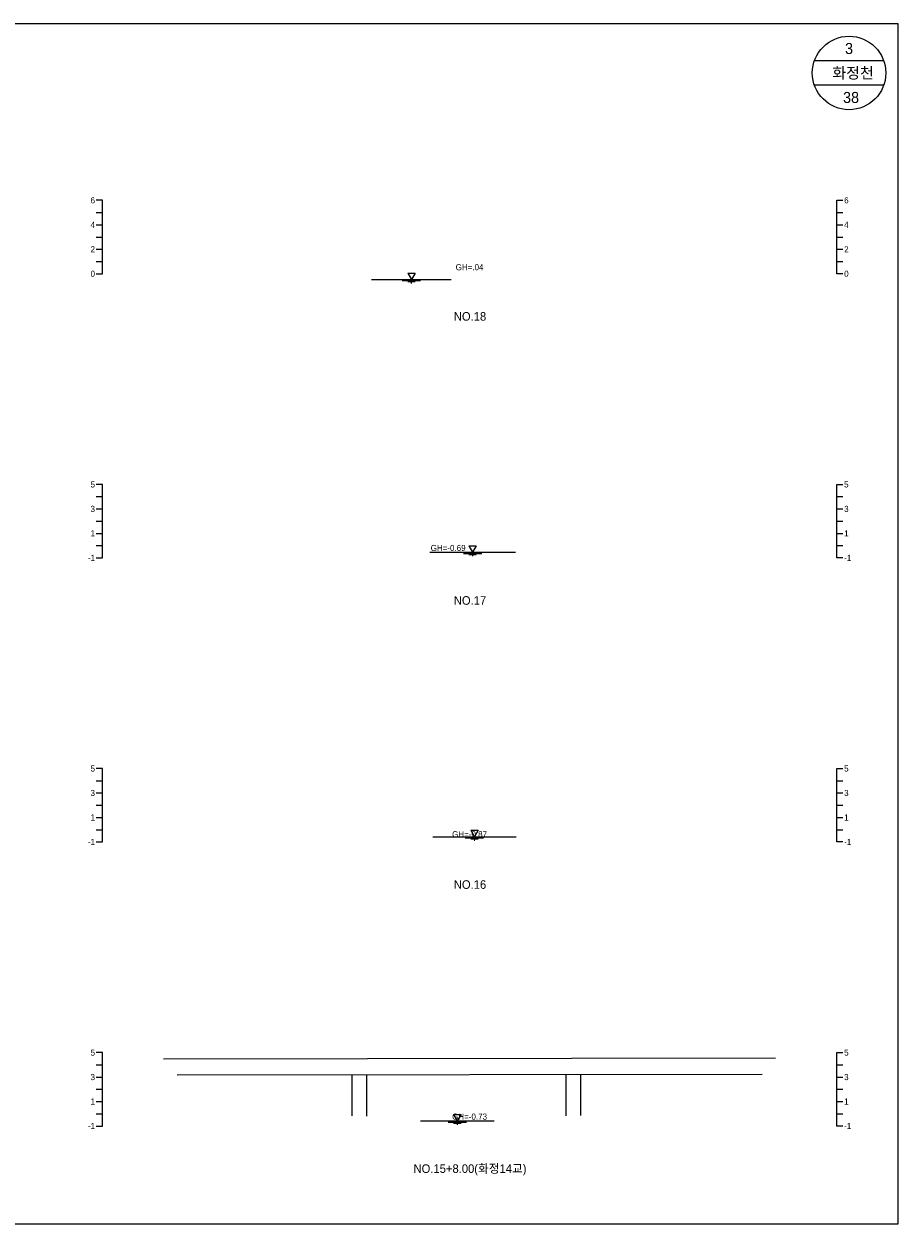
# Model space of a CAD drawing. Header units: metres. Extents: x 14522 to 15395, y -153 to 498.
# Tile 8 of 38: x 14594 to 14665, y 191 to 289. Entities that reach past the tile are written whole.
import ezdxf
from ezdxf.enums import TextEntityAlignment as Align

# ---------------------------------------------------------------- set-up
doc = ezdxf.new("R2010")
doc.units = ezdxf.units.M
doc.layers.add('BOX', color=5, linetype='CONTINUOUS')
doc.layers.add('DT2', color=7, linetype='CONTINUOUS')
for name, color, linetype, lineweight in [('DT1', 3, 'CONTINUOUS', 0), ('LT1', 4, 'CONTINUOUS', 0), ('ST1', 7, 'CONTINUOUS', 0)]:
    doc.layers.add(name, color=color, linetype=linetype, lineweight=lineweight)
doc.styles.get("Standard").update_dxf_attribs({"font": 'Gulim.ttf'})

# ---------------------------------------------------------------- blocks, each defined once
blk = doc.blocks.new('SWL')
at = {"layer": 'LT1'}
for p, q in [((-15, 0), (15, 0)), ((-3, 5.2), (3, 5.2)), ((-3, 5.2), (0, 0)), ((3, 5.2), (0, 0)), ((-7.5, -0.9), (7.5, -0.9)), ((-3, -1.8), (3, -1.8)), ((-0.38, -2.7), (0.38, -2.7))]:
    blk.add_line(p, q, dxfattribs=at)

msp = doc.modelspace()

# ---------------------------------------------------------------- linework, layer by layer
at = {"layer": 'BOX'}
for p, q in [((14663.828, 286), (14658.172, 286)), ((14663.828, 284), (14658.172, 284))]:
    msp.add_line(p, q, dxfattribs=at)
msp.add_lwpolyline([(14525, 191), (14665, 191), (14665, 289), (14525, 289)], close=True, dxfattribs=at)
msp.add_circle((14661, 285), 3, dxfattribs=at)
at = {"layer": 'DT1'}
for p, q in [((14622, 268.14), (14628.5, 268.14)), ((14626.75, 245.86), (14633.75, 245.86)), ((14627, 222.63), (14633.8, 222.63)), ((14605, 204.5), (14655, 204.57)), ((14653.9, 203.22), (14606.1, 203.15)), ((14620.4, 199.829), (14620.4, 203.171)), ((14621.6, 199.819), (14621.6, 203.173)), ((14637.9, 199.845), (14637.9, 203.197)), ((14639.1, 199.852), (14639.1, 203.198)), ((14626, 199.42), (14632, 199.42))]:
    msp.add_line(p, q, dxfattribs=at)
at = {"layer": 'ST1'}
for p, q in [((14600, 274.6), (14599.5, 274.6)), ((14600, 268.6), (14600, 274.6)), ((14660, 268.6), (14660, 274.6)), ((14660, 274.6), (14660.5, 274.6)), ((14599.5, 273.6), (14600, 273.6)), ((14660, 273.6), (14660.5, 273.6)), ((14599.5, 272.6), (14600, 272.6)), ((14660, 272.6), (14660.5, 272.6)), ((14599.5, 271.6), (14600, 271.6)), ((14660, 271.6), (14660.5, 271.6)), ((14599.5, 270.6), (14600, 270.6)), ((14660, 270.6), (14660.5, 270.6)), ((14599.5, 269.6), (14600, 269.6)), ((14660, 269.6), (14660.5, 269.6)), ((14599.5, 268.6), (14600, 268.6)), ((14660.5, 268.6), (14660, 268.6)), ((14600, 251.4), (14599.5, 251.4)), ((14600, 245.4), (14600, 251.4)), ((14660, 245.4), (14660, 251.4)), ((14660, 251.4), (14660.5, 251.4)), ((14599.5, 250.4), (14600, 250.4)), ((14660, 250.4), (14660.5, 250.4)), ((14599.5, 249.4), (14600, 249.4)), ((14660, 249.4), (14660.5, 249.4)), ((14599.5, 248.4), (14600, 248.4)), ((14660, 248.4), (14660.5, 248.4)), ((14599.5, 247.4), (14600, 247.4)), ((14660, 247.4), (14660.5, 247.4)), ((14599.5, 246.4), (14600, 246.4)), ((14660, 246.4), (14660.5, 246.4)), ((14599.5, 245.4), (14600, 245.4)), ((14660.5, 245.4), (14660, 245.4)), ((14600, 228.2), (14599.5, 228.2)), ((14600, 222.2), (14600, 228.2)), ((14660, 222.2), (14660, 228.2)), ((14660, 228.2), (14660.5, 228.2)), ((14599.5, 227.2), (14600, 227.2)), ((14660, 227.2), (14660.5, 227.2)), ((14599.5, 226.2), (14600, 226.2)), ((14660, 226.2), (14660.5, 226.2)), ((14599.5, 225.2), (14600, 225.2)), ((14660, 225.2), (14660.5, 225.2)), ((14599.5, 224.2), (14600, 224.2)), ((14660, 224.2), (14660.5, 224.2)), ((14599.5, 223.2), (14600, 223.2)), ((14660, 223.2), (14660.5, 223.2)), ((14599.5, 222.2), (14600, 222.2)), ((14660.5, 222.2), (14660, 222.2)), ((14600, 205), (14599.5, 205)), ((14600, 199), (14600, 205)), ((14660, 199), (14660, 205)), ((14660, 205), (14660.5, 205)), ((14599.5, 204), (14600, 204)), ((14660, 204), (14660.5, 204)), ((14599.5, 203), (14600, 203)), ((14660, 203), (14660.5, 203)), ((14599.5, 202), (14600, 202)), ((14660, 202), (14660.5, 202)), ((14599.5, 201), (14600, 201)), ((14660, 201), (14660.5, 201)), ((14599.5, 200), (14600, 200)), ((14660, 200), (14660.5, 200)), ((14599.5, 199), (14600, 199)), ((14660.5, 199), (14660, 199))]:
    msp.add_line(p, q, dxfattribs=at)

# ---------------------------------------------------------------- block references
at = {"layer": 'DT1', "xscale": 0.1, "yscale": 0.1, "zscale": 0.1}
for p in [(14625.25, 268.14), (14630.25, 245.86), (14630.4, 222.63), (14629, 199.42)]:
    msp.add_blockref('SWL', p, dxfattribs=at)

# ---------------------------------------------------------------- texts
at = {"layer": 'DT1'}
for s, p in [('6', (14599.4, 274.6)), ('4', (14599.4, 272.6)), ('2', (14599.4, 270.6)), ('0', (14599.4, 268.6)), ('5', (14599.4, 251.4)), ('3', (14599.4, 249.4)), ('1', (14599.4, 247.4)), ('-1', (14599.4, 245.4)), ('5', (14599.4, 228.2)), ('3', (14599.4, 226.2)), ('1', (14599.4, 224.2)), ('-1', (14599.4, 222.2)), ('5', (14599.4, 205)), ('3', (14599.4, 203)), ('1', (14599.4, 201)), ('-1', (14599.4, 199))]:
    msp.add_text(s, height=0.5, dxfattribs=at).set_placement(p, align=Align.MIDDLE_RIGHT)
for s, p in [('6', (14660.6, 274.6)), ('4', (14660.6, 272.6)), ('2', (14660.6, 270.6)), ('0', (14660.6, 268.6)), ('5', (14660.6, 251.4)), ('3', (14660.6, 249.4)), ('1', (14660.6, 247.4)), ('-1', (14660.6, 245.4)), ('5', (14660.6, 228.2)), ('3', (14660.6, 226.2)), ('1', (14660.6, 224.2)), ('-1', (14660.6, 222.2)), ('5', (14660.6, 205)), ('3', (14660.6, 203)), ('1', (14660.6, 201)), ('-1', (14660.6, 199))]:
    msp.add_text(s, height=0.5, dxfattribs=at).set_placement(p, align=Align.MIDDLE_LEFT)
for s, p in [('GH=.04', (14630, 269.14)), ('GH=.04', (14630, 269.14)), ('GH=-0.69', (14628.25, 246.21)), ('GH=-0.87', (14630, 222.83)), ('GH=-0.73', (14630, 199.77))]:
    msp.add_text(s, height=0.5, dxfattribs=at).set_placement(p, align=Align.MIDDLE_CENTER)
at = {"layer": 'DT2'}
for s, height, p in [(' 3 ', 0.9, (14661, 287)), ('  화정천', 0.9, (14661, 285)), (' 38', 0.9, (14661, 283)), ('NO.18', 0.7, (14630.036, 265.122)), ('NO.17', 0.7, (14630.036, 241.922)), ('NO.17', 0.7, (14630.036, 241.922)), ('NO.16', 0.7, (14630.036, 218.722)), ('NO.15+8.00(화정14교)', 0.7, (14630.036, 195.522))]:
    msp.add_text(s, height=height, dxfattribs=at).set_placement(p, align=Align.MIDDLE_CENTER)

doc.saveas('drawing.dxf')
